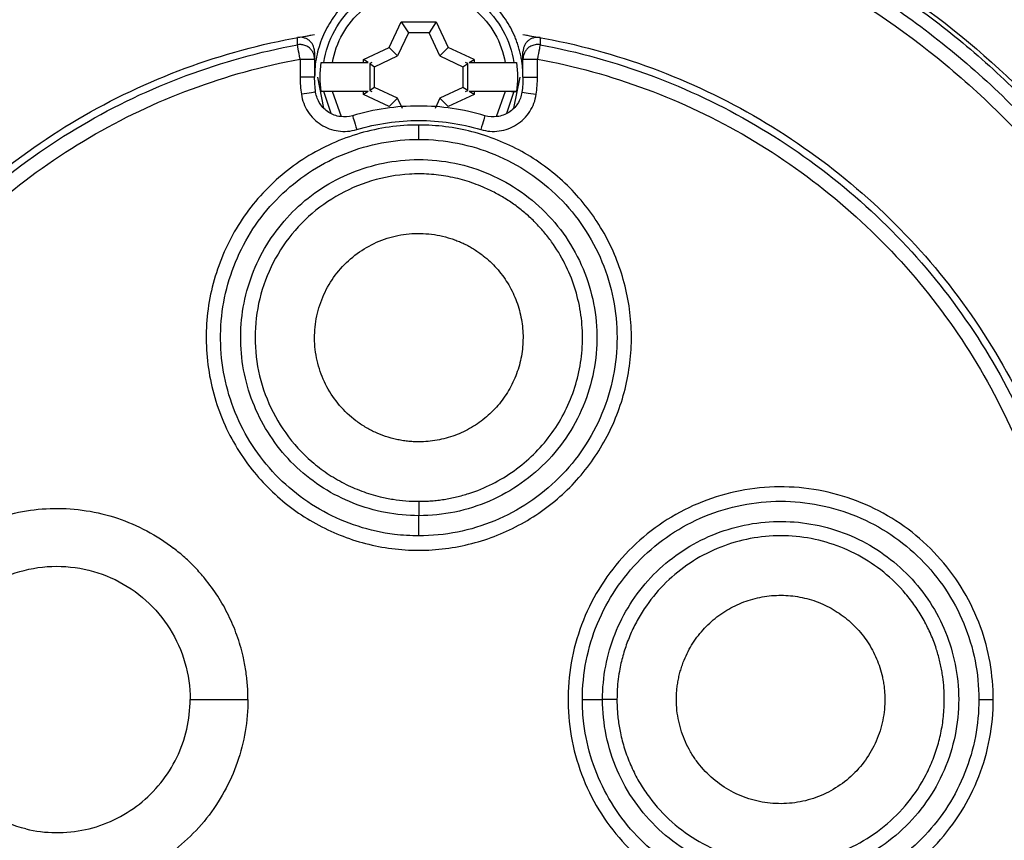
# Model space of a CAD drawing. Header units: inches. Extents: x 0 to 33, y 0 to 25.5.
# Tile 7 of 22: x 2.6 to 4, y 14.6 to 15.8. Entities that reach past the tile are written whole.
import ezdxf

# ---------------------------------------------------------------- set-up
doc = ezdxf.new("R2010")
doc.units = ezdxf.units.IN
doc.header["$LTSCALE"] = 3
doc.header["$MEASUREMENT"] = 0
doc.linetypes.add('SLD-Solid', pattern=[0])
doc.layers.add('DIMENSIONS', color=140, linetype='SLD-Solid', lineweight=25)
doc.styles.add('SLDTEXTSTYLE0', font='GOTHIC.TTF', dxfattribs={"width": 0.913})
doc.dimstyles.new('SLDDIMSTYLE0', dxfattribs={"dimtxt": 0.375, "dimasz": 0.45, "dimexe": 0, "dimexo": 0.0625, "dimgap": 0.09375, "dimtad": 0, "dimtih": 1, "dimtoh": 1, "dimrnd": 1e-09, "dimzin": 12, "dimdsep": 46, "dimtxsty": 'SLDTEXTSTYLE0', "dimsah": 1, "dimcen": 0, "dimadec": 0, "dimazin": 3, "dimtfac": 1, "dimtofl": 0, "dimtmove": 0, "dimatfit": 3, "dimfxl": 0, "dimfrac": 2, "dimtolj": 1, "dimtzin": 12, "dimarcsym": 0})

# ---------------------------------------------------------------- blocks, each defined once
blk = doc.blocks.new('_D')
at = {"layer": 'DIMENSIONS'}
for p, q in [((4.1777, 13.5838), (5.4952, 11.9504)), ((5.4952, 11.9504), (6.2452, 11.9504)), ((6.528, 11.9504), (6.4138, 11.9504)), ((6.4138, 11.9504), (6.4138, 11.3551)), ((7.4978, 11.9504), (7.6121, 11.9504)), ((7.6121, 11.9504), (7.6121, 11.3551)), ((6.4138, 11.3551), (6.528, 11.3551)), ((7.6121, 11.3551), (7.4978, 11.3551))]:
    blk.add_line(p, q, dxfattribs=at)
blk.add_solid([(4.1777, 13.5838), (4.3902, 13.1771), (4.5303, 13.2901)], dxfattribs=at)
at = {"layer": 'DIMENSIONS', "char_height": 0.375, "attachment_point": 1, "style": 'SLDTEXTSTYLE0'}
for s, insert in [('%%c', (6.2452, 12.5056)), ('3.22', (6.8108, 12.5056)), ('81.8', (6.528, 11.8341))]:
    blk.add_mtext(s, dxfattribs=dict(at, insert=insert))

msp = doc.modelspace()

# ---------------------------------------------------------------- linework, layer by layer
for p, q in [((3.1273, 15.7229), (3.1436, 15.758)), ((3.1436, 15.758), (3.1912, 15.758)), ((3.1436, 15.758), (3.1532, 15.743)), ((3.1912, 15.758), (3.1816, 15.743)), ((3.1912, 15.758), (3.2075, 15.7229)), ((3.0024, 15.7268), (3.0024, 15.7366)), ((3.0257, 15.7406), (3.0257, 15.7407)), ((3.1532, 15.743), (3.1386, 15.7116)), ((3.1816, 15.743), (3.1532, 15.743)), ((3.1962, 15.7116), (3.1816, 15.743)), ((3.3091, 15.7407), (3.3091, 15.7406)), ((3.3324, 15.7366), (3.3324, 15.7268)), ((3.0922, 15.7066), (3.1273, 15.7229)), ((3.1386, 15.7116), (3.1273, 15.7229)), ((3.2075, 15.7229), (3.1962, 15.7116)), ((3.2426, 15.7066), (3.2075, 15.7229)), ((3.0257, 15.7173), (3.0257, 15.7074)), ((3.1073, 15.697), (3.1386, 15.7116)), ((3.1962, 15.7116), (3.2275, 15.697)), ((3.3091, 15.7074), (3.3091, 15.7173)), ((3.006, 15.7074), (3.006, 15.6828)), ((3.0257, 15.7074), (3.0257, 15.6828)), ((3.05, 15.7025), (3.0922, 15.7025)), ((3.0922, 15.7025), (3.0922, 15.7066)), ((3.0987, 15.7025), (3.0922, 15.7066)), ((3.0922, 15.7025), (3.0987, 15.7025)), ((3.1036, 15.7025), (3.1008, 15.7012)), ((3.1008, 15.7012), (3.1073, 15.697)), ((3.1008, 15.7012), (3.1008, 15.6645)), ((3.1073, 15.6686), (3.1073, 15.697)), ((3.2275, 15.697), (3.234, 15.7012)), ((3.2275, 15.697), (3.2275, 15.6686)), ((3.234, 15.7012), (3.2311, 15.7025)), ((3.234, 15.6645), (3.234, 15.7012)), ((3.2361, 15.7025), (3.2426, 15.7066)), ((3.2361, 15.7025), (3.2426, 15.7025)), ((3.2426, 15.7066), (3.2426, 15.7025)), ((3.2426, 15.7025), (3.2848, 15.7025)), ((3.3091, 15.6828), (3.3091, 15.7074)), ((3.3288, 15.6828), (3.3288, 15.7074)), ((3.0296, 15.6828), (3.038, 15.6406)), ((3.2968, 15.6406), (3.3052, 15.6828)), ((3.1073, 15.6686), (3.1008, 15.6645)), ((3.1386, 15.6541), (3.1073, 15.6686)), ((3.2275, 15.6686), (3.1962, 15.6541)), ((3.234, 15.6645), (3.2275, 15.6686)), ((3.0483, 15.6332), (3.0381, 15.6632)), ((3.0922, 15.6632), (3.05, 15.6632)), ((3.0621, 15.629), (3.05, 15.6632)), ((3.0922, 15.659), (3.0922, 15.6632)), ((3.0987, 15.6632), (3.0922, 15.659)), ((3.0987, 15.6632), (3.0922, 15.6632)), ((3.1273, 15.6428), (3.0922, 15.659)), ((3.1008, 15.6645), (3.1036, 15.6632)), ((3.2426, 15.659), (3.2075, 15.6428)), ((3.2311, 15.6632), (3.234, 15.6645)), ((3.2426, 15.659), (3.2361, 15.6632)), ((3.2426, 15.6632), (3.2361, 15.6632)), ((3.2426, 15.6632), (3.2426, 15.659)), ((3.2848, 15.6632), (3.2426, 15.6632)), ((3.2848, 15.6632), (3.2727, 15.629)), ((3.2967, 15.6632), (3.2865, 15.6332)), ((3.2933, 15.6632), (3.3001, 15.6632)), ((3.1273, 15.6428), (3.1386, 15.6541)), ((3.1451, 15.6402), (3.1386, 15.6541)), ((3.1962, 15.6541), (3.1897, 15.6402)), ((3.1962, 15.6541), (3.2075, 15.6428)), ((3.1674, 15.0589), (3.1674, 15.0863)), ((2.8564, 14.8364), (2.9351, 14.8364)), ((3.3899, 14.8364), (3.4173, 14.8364))]:
    msp.add_line(p, q)
for points, knots in [([(3.7186, 16.1368), (3.8207, 16.0935), (3.9177, 16.0381), (4.0961, 15.9063), (4.1775, 15.8298), (4.2488, 15.7449)], [0, 0, 0, 0, 0.5, 0.5, 1, 1, 1, 1]), ([(4.2275, 15.727), (4.1588, 15.8087), (4.0807, 15.8825), (3.9095, 16.0101), (3.8165, 16.064), (3.7186, 16.1065)], [0, 0, 0, 0, 0.5, 0.5, 1, 1, 1, 1]), ([(2.9001, 13.5298), (2.7633, 13.5578), (2.6309, 13.6074), (2.3879, 13.7453), (2.2773, 13.8334), (2.0888, 14.0396), (2.0109, 14.1576), (1.8954, 14.412), (1.8577, 14.5483), (1.8265, 14.8259), (1.8328, 14.9672), (1.8889, 15.2409), (1.9386, 15.3733), (2.0765, 15.6162), (2.1647, 15.7268), (2.371, 15.9152), (2.489, 15.9931), (2.6162, 16.0508)], [0, 0, 0, 0, 0.125, 0.125, 0.25, 0.25, 0.375, 0.375, 0.5, 0.5, 0.625, 0.625, 0.75, 0.75, 0.875, 0.875, 1, 1, 1, 1]), ([(3.7186, 16.0508), (3.8458, 15.9931), (3.9638, 15.9152), (4.1701, 15.7268), (4.2583, 15.6162), (4.3962, 15.3733), (4.4459, 15.2409), (4.502, 14.9672), (4.5083, 14.8259), (4.477, 14.5483), (4.4394, 14.412), (4.3239, 14.1576), (4.246, 14.0396), (4.0575, 13.8334), (3.9469, 13.7453), (3.7039, 13.6074), (3.5715, 13.5578), (3.4346, 13.5298)], [0, 0, 0, 0, 0.125, 0.125, 0.25, 0.25, 0.375, 0.375, 0.5, 0.5, 0.625, 0.625, 0.75, 0.75, 0.875, 0.875, 1, 1, 1, 1]), ([(3.0296, 13.6792), (2.9567, 13.6879), (2.8847, 13.7035), (2.7448, 13.7479), (2.6769, 13.7767), (2.5478, 13.8466), (2.4866, 13.8877), (2.373, 13.9806), (2.3206, 14.0325), (2.2264, 14.1451), (2.1846, 14.2058), (2.1133, 14.3341), (2.0837, 14.4016), (2.0377, 14.541), (2.0213, 14.6129), (2.0023, 14.7585), (1.9997, 14.8321), (2.0084, 14.9787), (2.0197, 15.0515), (2.0558, 15.1938), (2.0806, 15.2632), (2.1427, 15.3962), (2.1801, 15.4598), (2.2661, 15.5787), (2.3147, 15.6341), (2.4216, 15.7348), (2.4797, 15.7801), (2.6036, 15.8589), (2.6692, 15.8924), (2.8056, 15.9466), (2.8764, 15.9672), (3.0206, 15.9948), (3.094, 16.0017), (3.2408, 16.0017), (3.3142, 15.9948), (3.4584, 15.9672), (3.5291, 15.9466), (3.6656, 15.8924), (3.7312, 15.8589), (3.8551, 15.7801), (3.9132, 15.7348), (4.0201, 15.6341), (4.0687, 15.5787), (4.1547, 15.4598), (4.1921, 15.3962), (4.2542, 15.2632), (4.279, 15.1938), (4.3151, 15.0515), (4.3264, 14.9787), (4.335, 14.8321), (4.3325, 14.7585), (4.3135, 14.6129), (4.2971, 14.541), (4.2511, 14.4016), (4.2215, 14.3341), (4.1502, 14.2058), (4.1084, 14.1451), (4.0142, 14.0325), (3.9618, 13.9806), (3.8482, 13.8877), (3.7869, 13.8466), (3.6579, 13.7767), (3.59, 13.7479), (3.4501, 13.7035), (3.3781, 13.6879), (3.3052, 13.6792)], [0, 0, 0, 0, 0.03125, 0.03125, 0.0625, 0.0625, 0.09375, 0.09375, 0.125, 0.125, 0.15625, 0.15625, 0.1875, 0.1875, 0.21875, 0.21875, 0.25, 0.25, 0.28125, 0.28125, 0.3125, 0.3125, 0.34375, 0.34375, 0.375, 0.375, 0.40625, 0.40625, 0.4375, 0.4375, 0.46875, 0.46875, 0.5, 0.5, 0.53125, 0.53125, 0.5625, 0.5625, 0.59375, 0.59375, 0.625, 0.625, 0.65625, 0.65625, 0.6875, 0.6875, 0.71875, 0.71875, 0.75, 0.75, 0.78125, 0.78125, 0.8125, 0.8125, 0.84375, 0.84375, 0.875, 0.875, 0.90625, 0.90625, 0.9375, 0.9375, 0.96875, 0.96875, 1, 1, 1, 1]), ([(3.0353, 13.6843), (3.028, 13.6851), (3.0135, 13.6869), (2.9917, 13.69), (2.9701, 13.6935), (2.9485, 13.6975), (2.927, 13.7018), (2.9056, 13.7066), (2.8843, 13.7117), (2.8631, 13.7173), (2.842, 13.7232), (2.7929, 13.7381), (2.7173, 13.7657), (2.6182, 13.8131), (2.5239, 13.8695), (2.4355, 13.9346), (2.3535, 14.0078), (2.2789, 14.0884), (2.2122, 14.1756), (2.1541, 14.2688), (2.105, 14.3671), (2.0654, 14.4696), (2.0357, 14.5753), (2.0161, 14.6834), (2.0068, 14.7928), (2.0079, 14.9026), (2.0193, 15.0119), (2.041, 15.1195), (2.0728, 15.2247), (2.1144, 15.3263), (2.1654, 15.4236), (2.2254, 15.5157), (2.2937, 15.6016), (2.3699, 15.6807), (2.4532, 15.7523), (2.543, 15.8156), (2.6383, 15.8703), (2.7383, 15.9156), (2.8422, 15.9513), (2.9489, 15.9771), (3.0577, 15.9926), (3.1674, 15.9978), (3.2771, 15.9926), (3.3858, 15.9771), (3.4926, 15.9514), (3.5965, 15.9156), (3.6965, 15.8703), (3.7918, 15.8156), (3.8815, 15.7523), (3.9648, 15.6807), (4.0411, 15.6016), (4.1094, 15.5157), (4.1694, 15.4237), (4.2204, 15.3264), (4.262, 15.2247), (4.2937, 15.1196), (4.3155, 15.0119), (4.3269, 14.9027), (4.328, 14.7928), (4.3187, 14.6834), (4.2991, 14.5753), (4.2693, 14.4696), (4.2298, 14.3671), (4.1807, 14.2689), (4.1226, 14.1757), (4.0559, 14.0884), (3.9812, 14.0078), (3.8993, 13.9346), (3.8109, 13.8695), (3.7166, 13.8131), (3.6175, 13.7657), (3.5373, 13.7364), (3.4788, 13.7191), (3.4434, 13.7098), (3.4078, 13.7017), (3.3719, 13.6947), (3.3358, 13.6888), (3.3116, 13.6858), (3.2995, 13.6843)], [0, 0, 0, 0, 0.0031325, 0.0062606, 0.0093854, 0.012508, 0.0156295, 0.0187511, 0.0218739, 0.0249989, 0.0281275, 0.0312605, 0.0468836, 0.0625098, 0.078133, 0.0937592, 0.1093823, 0.1250085, 0.1406316, 0.1562578, 0.1718809, 0.1875071, 0.2031303, 0.2187565, 0.2343796, 0.2500058, 0.2656289, 0.2812551, 0.2968782, 0.3125045, 0.3281276, 0.3437538, 0.3593769, 0.3750031, 0.3906262, 0.4062524, 0.4218755, 0.4375018, 0.4531249, 0.4687511, 0.4843742, 0.5000004, 0.5156235, 0.5312497, 0.5468728, 0.5624991, 0.5781222, 0.5937484, 0.6093715, 0.6249977, 0.6406208, 0.656247, 0.6718702, 0.6874964, 0.7031195, 0.7187457, 0.7343688, 0.749995, 0.7656181, 0.7812443, 0.7968675, 0.8124937, 0.8281168, 0.843743, 0.8593661, 0.8749923, 0.8906154, 0.9062416, 0.9218648, 0.937491, 0.9531141, 0.9687403, 0.9739585, 0.9791664, 0.9843694, 0.9895725, 0.994781, 1, 1, 1, 1]), ([(3.0257, 15.9693), (3.1027, 15.9789), (3.1808, 15.9807), (3.3357, 15.9683), (3.4125, 15.9542), (3.5617, 15.9107), (3.634, 15.8813), (3.7713, 15.8085), (3.8361, 15.765), (3.9558, 15.6659), (4.0105, 15.6102), (4.1076, 15.4888), (4.1499, 15.4232), (4.2203, 15.2847), (4.2484, 15.2119), (4.2893, 15.062), (4.3021, 14.9849), (4.3117, 14.8299), (4.3086, 14.7518), (4.2867, 14.598), (4.2678, 14.5222), (4.2151, 14.3761), (4.1813, 14.3057), (4.1, 14.1732), (4.0526, 14.1112), (3.9462, 13.9979), (3.8873, 13.9468), (3.7601, 13.8575), (3.692, 13.8193), (3.5494, 13.7576), (3.4749, 13.7341), (3.3228, 13.7026), (3.2451, 13.6947), (3.1674, 13.6947)], [0, 0, 0, 0, 0.0625, 0.0625, 0.125, 0.125, 0.1875, 0.1875, 0.25, 0.25, 0.3125, 0.3125, 0.375, 0.375, 0.4375, 0.4375, 0.5, 0.5, 0.5625, 0.5625, 0.625, 0.625, 0.6875, 0.6875, 0.75, 0.75, 0.8125, 0.8125, 0.875, 0.875, 0.9375, 0.9375, 1, 1, 1, 1]), ([(3.1674, 13.6947), (3.0956, 13.6947), (3.0239, 13.7014), (2.8829, 13.7283), (2.8137, 13.7485), (2.6802, 13.8013), (2.616, 13.8341), (2.4948, 13.911), (2.4379, 13.9552), (2.3333, 14.0535), (2.2856, 14.1076), (2.2013, 14.2237), (2.1646, 14.2858), (2.1036, 14.4157), (2.0792, 14.4835), (2.0436, 14.6226), (2.0323, 14.6938), (2.0234, 14.837), (2.0257, 14.9091), (2.0438, 15.0514), (2.0596, 15.1218), (2.104, 15.2583), (2.1327, 15.3244), (2.202, 15.4501), (2.2425, 15.5097), (2.3341, 15.6202), (2.3851, 15.6711), (2.4958, 15.7625), (2.5555, 15.803), (2.6813, 15.872), (2.7475, 15.9005), (2.8841, 15.9447), (2.9545, 15.9604), (3.0257, 15.9693)], [0, 0, 0, 0, 0.0625, 0.0625, 0.125, 0.125, 0.1875, 0.1875, 0.25, 0.25, 0.3125, 0.3125, 0.375, 0.375, 0.4375, 0.4375, 0.5, 0.5, 0.5625, 0.5625, 0.625, 0.625, 0.6875, 0.6875, 0.75, 0.75, 0.8125, 0.8125, 0.875, 0.875, 0.9375, 0.9375, 1, 1, 1, 1]), ([(3.1674, 13.7143), (3.0969, 13.7143), (3.0263, 13.721), (2.8878, 13.7474), (2.8198, 13.7672), (2.6886, 13.8192), (2.6255, 13.8513), (2.5064, 13.9269), (2.4505, 13.9704), (2.3477, 14.067), (2.3008, 14.1201), (2.218, 14.2343), (2.1819, 14.2953), (2.1219, 14.4229), (2.098, 14.4896), (2.0629, 14.6262), (2.0519, 14.6962), (2.0431, 14.837), (2.0454, 14.9078), (2.0632, 15.0477), (2.0787, 15.1169), (2.1224, 15.251), (2.1506, 15.316), (2.2186, 15.4395), (2.2585, 15.4981), (2.3485, 15.6067), (2.3986, 15.6567), (2.5074, 15.7465), (2.566, 15.7863), (2.6897, 15.8541), (2.7548, 15.8822), (2.889, 15.9256), (2.9581, 15.941), (3.0281, 15.9498)], [0, 0, 0, 0, 0.0625, 0.0625, 0.125, 0.125, 0.1875, 0.1875, 0.25, 0.25, 0.3125, 0.3125, 0.375, 0.375, 0.4375, 0.4375, 0.5, 0.5, 0.5625, 0.5625, 0.625, 0.625, 0.6875, 0.6875, 0.75, 0.75, 0.8125, 0.8125, 0.875, 0.875, 0.9375, 0.9375, 1, 1, 1, 1]), ([(3.0281, 15.9498), (3.1039, 15.9592), (3.1806, 15.9609), (3.3328, 15.9488), (3.4083, 15.9349), (3.5549, 15.8922), (3.626, 15.8633), (3.7608, 15.7917), (3.8246, 15.749), (3.9422, 15.6516), (3.996, 15.5968), (4.0913, 15.4776), (4.1329, 15.4131), (4.2021, 15.277), (4.2298, 15.2054), (4.27, 15.0581), (4.2825, 14.9824), (4.292, 14.83), (4.289, 14.7533), (4.2674, 14.6021), (4.2488, 14.5276), (4.197, 14.384), (4.1638, 14.3148), (4.084, 14.1847), (4.0374, 14.1237), (3.9328, 14.0124), (3.8748, 13.9621), (3.7499, 13.8743), (3.6829, 13.8369), (3.5428, 13.7762), (3.4696, 13.7531), (3.3201, 13.7222), (3.2437, 13.7143), (3.1674, 13.7143)], [0, 0, 0, 0, 0.0625, 0.0625, 0.125, 0.125, 0.1875, 0.1875, 0.25, 0.25, 0.3125, 0.3125, 0.375, 0.375, 0.4375, 0.4375, 0.5, 0.5, 0.5625, 0.5625, 0.625, 0.625, 0.6875, 0.6875, 0.75, 0.75, 0.8125, 0.8125, 0.875, 0.875, 0.9375, 0.9375, 1, 1, 1, 1]), ([(4.3996, 15.8714), (4.495, 15.7578), (4.5746, 15.631), (4.6962, 15.3603), (4.7381, 15.2165), (4.7812, 14.9229), (4.7822, 14.7731), (4.7434, 14.479), (4.7036, 14.3346), (4.5859, 14.0622), (4.5082, 13.9342), (4.3206, 13.7042), (4.2109, 13.6023), (3.9676, 13.4324), (3.8342, 13.3643), (3.5538, 13.2672), (3.4069, 13.2382), (3.2588, 13.2297)], [0, 0, 0, 0, 0.125, 0.125, 0.25, 0.25, 0.375, 0.375, 0.5, 0.5, 0.625, 0.625, 0.75, 0.75, 0.875, 0.875, 1, 1, 1, 1]), ([(3.1674, 15.8246), (3.1651, 15.8245), (3.1604, 15.8245), (3.1534, 15.824), (3.1466, 15.8231), (3.1397, 15.8219), (3.133, 15.8204), (3.1263, 15.8186), (3.1197, 15.8164), (3.1067, 15.8113), (3.0881, 15.8015), (3.0666, 15.7837), (3.0487, 15.7621), (3.0378, 15.7415), (3.0315, 15.724), (3.0281, 15.7105), (3.026, 15.6968), (3.0258, 15.6875), (3.0257, 15.6828)], [0, 0, 0, 0, 0.0315315, 0.0628383, 0.0939953, 0.1250787, 0.1561653, 0.1873316, 0.2186538, 0.2502067, 0.3750722, 0.5000365, 0.624902, 0.7498663, 0.8126871, 0.8749085, 0.9371424, 1, 1, 1, 1]), ([(3.3091, 15.6828), (3.3091, 15.6852), (3.309, 15.6898), (3.3085, 15.6968), (3.3077, 15.7037), (3.3065, 15.7105), (3.305, 15.7173), (3.3031, 15.7239), (3.3009, 15.7306), (3.2959, 15.7436), (3.286, 15.7621), (3.2682, 15.7837), (3.2467, 15.8015), (3.2261, 15.8124), (3.2086, 15.8187), (3.1951, 15.8221), (3.1813, 15.8242), (3.1721, 15.8244), (3.1674, 15.8246)], [0, 0, 0, 0, 0.031532, 0.062838, 0.093995, 0.125079, 0.156165, 0.187332, 0.218654, 0.250207, 0.375072, 0.500036, 0.624902, 0.749866, 0.812687, 0.874909, 0.937142, 1, 1, 1, 1]), ([(3.0381, 15.7025), (3.0404, 15.7178), (3.0455, 15.7327), (3.0605, 15.7598), (3.0704, 15.772), (3.0939, 15.7921), (3.1074, 15.8001), (3.1364, 15.8109), (3.1519, 15.8137), (3.1829, 15.8137), (3.1983, 15.8109), (3.2274, 15.8001), (3.2409, 15.7921), (3.2644, 15.772), (3.2743, 15.7598), (3.2893, 15.7327), (3.2944, 15.7178), (3.2967, 15.7025)], [0, 0, 0, 0, 0.125, 0.125, 0.25, 0.25, 0.375, 0.375, 0.5, 0.5, 0.625, 0.625, 0.75, 0.75, 0.875, 0.875, 1, 1, 1, 1]), ([(3.05, 15.7025), (3.0523, 15.7163), (3.057, 15.7296), (3.0708, 15.7538), (3.0798, 15.7647), (3.1011, 15.7827), (3.1134, 15.7898), (3.1395, 15.7994), (3.1535, 15.8019), (3.1813, 15.8019), (3.1953, 15.7994), (3.2214, 15.7898), (3.2337, 15.7827), (3.2549, 15.7647), (3.264, 15.7538), (3.2778, 15.7296), (3.2825, 15.7163), (3.2848, 15.7025)], [0, 0, 0, 0, 0.125, 0.125, 0.25, 0.25, 0.375, 0.375, 0.5, 0.5, 0.625, 0.625, 0.75, 0.75, 0.875, 0.875, 1, 1, 1, 1]), ([(3.0257, 13.9321), (2.919, 13.9488), (2.8154, 13.9846), (2.6268, 14.0898), (2.542, 14.1593), (2.4017, 14.3234), (2.3462, 14.4179), (2.2713, 14.6205), (2.252, 14.7284), (2.252, 14.9443), (2.2713, 15.0523), (2.3462, 15.2548), (2.4017, 15.3494), (2.542, 15.5135), (2.6268, 15.5829), (2.8154, 15.6882), (2.919, 15.724), (3.0257, 15.7407)], [0, 0, 0, 0, 0.125, 0.125, 0.25, 0.25, 0.375, 0.375, 0.5, 0.5, 0.625, 0.625, 0.75, 0.75, 0.875, 0.875, 1, 1, 1, 1]), ([(3.0257, 15.7173), (3.0256, 15.7182), (3.0255, 15.7201), (3.0249, 15.7229), (3.0237, 15.7261), (3.0217, 15.7294), (3.0187, 15.7325), (3.0151, 15.7349), (3.011, 15.7364), (3.0067, 15.7372), (3.0039, 15.7368), (3.0024, 15.7366)], [0, 0, 0, 0, 0.0829087, 0.1657596, 0.2503238, 0.373669, 0.5003343, 0.6231852, 0.7500642, 0.8751718, 1, 1, 1, 1]), ([(3.3091, 15.7407), (3.4158, 15.724), (3.5194, 15.6882), (3.7079, 15.5829), (3.7928, 15.5135), (3.9331, 15.3494), (3.9886, 15.2548), (4.0635, 15.0523), (4.0827, 14.9443), (4.0827, 14.7284), (4.0635, 14.6205), (3.9886, 14.4179), (3.9331, 14.3234), (3.7928, 14.1593), (3.7079, 14.0898), (3.5194, 13.9846), (3.4158, 13.9488), (3.3091, 13.9321)], [0, 0, 0, 0, 0.125, 0.125, 0.25, 0.25, 0.375, 0.375, 0.5, 0.5, 0.625, 0.625, 0.75, 0.75, 0.875, 0.875, 1, 1, 1, 1]), ([(3.3324, 15.7366), (3.3314, 15.7368), (3.3295, 15.737), (3.3267, 15.7369), (3.3234, 15.7363), (3.3197, 15.7349), (3.3161, 15.7325), (3.3131, 15.7294), (3.3109, 15.7257), (3.3094, 15.7216), (3.3092, 15.7187), (3.3091, 15.7173)], [0, 0, 0, 0, 0.0823739, 0.1652577, 0.2504224, 0.37445, 0.5001914, 0.6239093, 0.7501623, 0.8745548, 1, 1, 1, 1]), ([(4.2488, 15.7449), (4.2538, 15.739), (4.2637, 15.7271), (4.2781, 15.7089), (4.2923, 15.6906), (4.3062, 15.672), (4.3197, 15.6532), (4.333, 15.6342), (4.3459, 15.6149), (4.3712, 15.576), (4.4066, 15.5161), (4.4486, 15.4333), (4.485, 15.3479), (4.526, 15.2312), (4.5627, 15.0806), (4.5826, 14.8958), (4.5782, 14.7099), (4.5495, 14.5262), (4.4969, 14.3478), (4.4215, 14.1779), (4.3245, 14.0193), (4.2075, 13.8748), (4.0726, 13.7469), (3.9471, 13.6559), (3.8403, 13.5934), (3.7573, 13.552), (3.6717, 13.516), (3.5986, 13.4908), (3.5392, 13.4735), (3.4943, 13.4621), (3.449, 13.452), (3.4185, 13.4466), (3.4033, 13.4438)], [0, 0, 0, 0, 0.007823, 0.01564, 0.023453, 0.031264, 0.039075, 0.046888, 0.054706, 0.06253, 0.093787, 0.12505, 0.156307, 0.18757, 0.250056, 0.312543, 0.375029, 0.437515, 0.500001, 0.562487, 0.624973, 0.687459, 0.749946, 0.812432, 0.843688, 0.874952, 0.906208, 0.937472, 0.953111, 0.968734, 0.984358, 1, 1, 1, 1]), ([(3.0024, 13.946), (2.8994, 13.9651), (2.7998, 14.0022), (2.6192, 14.1081), (2.5381, 14.1768), (2.4042, 14.3378), (2.3514, 14.43), (2.2802, 14.627), (2.2618, 14.7317), (2.2618, 14.9411), (2.2802, 15.0458), (2.3514, 15.2427), (2.4042, 15.3349), (2.5381, 15.496), (2.6192, 15.5647), (2.7998, 15.6706), (2.8994, 15.7077), (3.0024, 15.7268)], [0, 0, 0, 0, 0.125, 0.125, 0.25, 0.25, 0.375, 0.375, 0.5, 0.5, 0.625, 0.625, 0.75, 0.75, 0.875, 0.875, 1, 1, 1, 1]), ([(3.0257, 15.7074), (3.0256, 15.7082), (3.0256, 15.71), (3.025, 15.7128), (3.0238, 15.716), (3.0218, 15.7194), (3.0192, 15.7222), (3.0156, 15.7248), (3.0114, 15.7266), (3.0065, 15.7273), (3.0036, 15.727), (3.0024, 15.7268)], [0, 0, 0, 0, 0.070429, 0.153756, 0.250278, 0.361352, 0.500269, 0.572654, 0.750016, 0.891222, 1, 1, 1, 1]), ([(3.006, 15.7074), (3.005, 15.7125), (3.0041, 15.7175), (3.0028, 15.7247), (3.0024, 15.7268), (3.0024, 15.7268)], [0, 0, 0, 0, 0.5, 0.5, 1, 1, 1, 1]), ([(3.3324, 15.7268), (3.3316, 15.7269), (3.3299, 15.7272), (3.327, 15.7271), (3.3229, 15.7264), (3.3192, 15.7248), (3.3156, 15.7222), (3.313, 15.7194), (3.3107, 15.7156), (3.3094, 15.7116), (3.3092, 15.7087), (3.3091, 15.7074)], [0, 0, 0, 0, 0.068956, 0.152383, 0.250275, 0.427696, 0.50002, 0.638882, 0.75001, 0.889632, 1, 1, 1, 1]), ([(3.3324, 15.7268), (3.3324, 15.7268), (3.332, 15.7247), (3.3307, 15.7175), (3.3297, 15.7125), (3.3288, 15.7074)], [0, 0, 0, 0, 0.5, 0.5, 1, 1, 1, 1]), ([(3.3324, 15.7268), (3.4354, 15.7077), (3.5349, 15.6706), (3.7156, 15.5647), (3.7967, 15.496), (3.9306, 15.3349), (3.9834, 15.2427), (4.0546, 15.0458), (4.073, 14.9411), (4.073, 14.7317), (4.0546, 14.627), (3.9834, 14.43), (3.9306, 14.3378), (3.7967, 14.1768), (3.7156, 14.1081), (3.5349, 14.0022), (3.4354, 13.9651), (3.3324, 13.946)], [0, 0, 0, 0, 0.125, 0.125, 0.25, 0.25, 0.375, 0.375, 0.5, 0.5, 0.625, 0.625, 0.75, 0.75, 0.875, 0.875, 1, 1, 1, 1]), ([(3.006, 13.9653), (2.9053, 13.984), (2.8078, 14.0203), (2.6311, 14.1239), (2.5518, 14.1912), (2.4208, 14.3487), (2.3691, 14.4389), (2.2995, 14.6315), (2.2815, 14.7339), (2.2815, 14.9388), (2.2995, 15.0412), (2.3691, 15.2339), (2.4208, 15.3241), (2.5518, 15.4816), (2.6311, 15.5489), (2.8078, 15.6525), (2.9053, 15.6888), (3.006, 15.7074)], [0, 0, 0, 0, 0.125, 0.125, 0.25, 0.25, 0.375, 0.375, 0.5, 0.5, 0.625, 0.625, 0.75, 0.75, 0.875, 0.875, 1, 1, 1, 1]), ([(3.006, 15.7074), (3.0066, 15.7074), (3.0081, 15.7074), (3.0107, 15.7074), (3.014, 15.7074), (3.0172, 15.7075), (3.0202, 15.7074), (3.0225, 15.7074), (3.0244, 15.7074), (3.0255, 15.7075), (3.0256, 15.7074), (3.0257, 15.7074)], [0, 0, 0, 0, 0.063708, 0.1471, 0.250169, 0.397446, 0.500095, 0.637387, 0.750048, 0.888422, 1, 1, 1, 1]), ([(3.0381, 15.7025), (3.0382, 15.7025), (3.0384, 15.7025), (3.0392, 15.7025), (3.0405, 15.7026), (3.0423, 15.7026), (3.0445, 15.7025), (3.0471, 15.7025), (3.049, 15.7025), (3.05, 15.7025)], [0, 0, 0, 0, 0.122533, 0.251724, 0.387667, 0.530433, 0.680066, 0.836587, 1, 1, 1, 1]), ([(3.2848, 15.7025), (3.2856, 15.7025), (3.287, 15.7025), (3.2891, 15.7025), (3.291, 15.7025), (3.2927, 15.7026), (3.2941, 15.7026), (3.2952, 15.7025), (3.296, 15.7025), (3.2965, 15.7025), (3.2966, 15.7025), (3.2967, 15.7025)], [0, 0, 0, 0, 0.127718, 0.25126, 0.370627, 0.485822, 0.596859, 0.703761, 0.806556, 0.905286, 1, 1, 1, 1]), ([(3.3091, 15.7074), (3.3092, 15.7074), (3.3092, 15.7074), (3.3097, 15.7074), (3.3106, 15.7074), (3.3123, 15.7074), (3.3146, 15.7074), (3.3176, 15.7075), (3.3212, 15.7074), (3.3252, 15.7074), (3.3278, 15.7074), (3.3288, 15.7074)], [0, 0, 0, 0, 0.07149, 0.154798, 0.250184, 0.362784, 0.50014, 0.602747, 0.75007, 0.89712, 1, 1, 1, 1]), ([(3.3288, 15.7074), (3.4295, 15.6888), (3.527, 15.6525), (3.7037, 15.5489), (3.783, 15.4816), (3.914, 15.3241), (3.9657, 15.2339), (4.0353, 15.0412), (4.0533, 14.9388), (4.0533, 14.7339), (4.0353, 14.6315), (3.9657, 14.4389), (3.914, 14.3487), (3.783, 14.1912), (3.7037, 14.1239), (3.527, 14.0203), (3.4295, 13.984), (3.3288, 13.9653)], [0, 0, 0, 0, 0.125, 0.125, 0.25, 0.25, 0.375, 0.375, 0.5, 0.5, 0.625, 0.625, 0.75, 0.75, 0.875, 0.875, 1, 1, 1, 1]), ([(3.0257, 15.6828), (3.0257, 15.6828), (3.0235, 15.6828), (3.0163, 15.6828), (3.0111, 15.6828), (3.006, 15.6828)], [0, 0, 0, 0, 0.5, 0.5, 1, 1, 1, 1]), ([(3.3091, 15.6828), (3.3091, 15.6828), (3.3112, 15.6828), (3.3185, 15.6828), (3.3237, 15.6828), (3.3288, 15.6828)], [0, 0, 0, 0, 0.5, 0.5, 1, 1, 1, 1]), ([(3.0271, 15.6624), (3.0271, 15.6624), (3.025, 15.6621), (3.0178, 15.661), (3.0128, 15.6603), (3.0077, 15.6595)], [0, 0, 0, 0, 0.5, 0.5, 1, 1, 1, 1]), ([(3.0077, 15.6595), (3.0089, 15.6512), (3.0119, 15.6431), (3.0211, 15.6289), (3.0272, 15.6228), (3.0415, 15.6137), (3.0496, 15.6107), (3.0663, 15.6084), (3.0749, 15.6091), (3.083, 15.6115)], [0, 0, 0, 0, 0.25, 0.25, 0.5, 0.5, 0.75, 0.75, 1, 1, 1, 1]), ([(3.0774, 15.6303), (3.072, 15.6287), (3.0662, 15.6283), (3.0551, 15.6298), (3.0497, 15.6318), (3.0402, 15.6379), (3.0361, 15.642), (3.03, 15.6514), (3.028, 15.6568), (3.0271, 15.6624)], [0, 0, 0, 0, 0.25, 0.25, 0.5, 0.5, 0.75, 0.75, 1, 1, 1, 1]), ([(3.05, 15.6632), (3.0492, 15.6632), (3.0478, 15.6632), (3.0456, 15.6631), (3.0437, 15.6631), (3.0421, 15.6631), (3.0407, 15.6631), (3.0396, 15.6631), (3.0388, 15.6631), (3.0383, 15.6632), (3.0381, 15.6632), (3.0381, 15.6632)], [0, 0, 0, 0, 0.127718, 0.25126, 0.370627, 0.485822, 0.596859, 0.703761, 0.806556, 0.905286, 1, 1, 1, 1]), ([(3.2518, 15.6115), (3.2599, 15.6091), (3.2685, 15.6084), (3.2852, 15.6107), (3.2933, 15.6137), (3.3076, 15.6228), (3.3137, 15.6289), (3.3229, 15.6431), (3.3259, 15.6512), (3.3271, 15.6595)], [0, 0, 0, 0, 0.25, 0.25, 0.5, 0.5, 0.75, 0.75, 1, 1, 1, 1]), ([(3.3076, 15.6624), (3.3068, 15.6568), (3.3048, 15.6514), (3.2987, 15.642), (3.2946, 15.6379), (3.2851, 15.6318), (3.2797, 15.6298), (3.2686, 15.6283), (3.2628, 15.6287), (3.2574, 15.6303)], [0, 0, 0, 0, 0.25, 0.25, 0.5, 0.5, 0.75, 0.75, 1, 1, 1, 1]), ([(3.2967, 15.6632), (3.2966, 15.6632), (3.2964, 15.6632), (3.2956, 15.6631), (3.2943, 15.6631), (3.2925, 15.6631), (3.2903, 15.6631), (3.2876, 15.6631), (3.2858, 15.6632), (3.2848, 15.6632)], [0, 0, 0, 0, 0.122533, 0.251724, 0.387667, 0.530433, 0.680066, 0.836587, 1, 1, 1, 1]), ([(3.3076, 15.6624), (3.3076, 15.6624), (3.3097, 15.6621), (3.317, 15.661), (3.322, 15.6603), (3.3271, 15.6595)], [0, 0, 0, 0, 0.5, 0.5, 1, 1, 1, 1]), ([(3.2574, 15.6303), (3.2283, 15.639), (3.1978, 15.6435), (3.137, 15.6435), (3.1065, 15.639), (3.0774, 15.6303)], [0, 0, 0, 0, 0.5, 0.5, 1, 1, 1, 1]), ([(3.0774, 15.6303), (3.0774, 15.6303), (3.078, 15.6283), (3.08, 15.6213), (3.0815, 15.6164), (3.083, 15.6115)], [0, 0, 0, 0, 0.5, 0.5, 1, 1, 1, 1]), ([(3.2574, 15.6303), (3.2574, 15.6303), (3.2568, 15.6283), (3.2547, 15.6213), (3.2533, 15.6164), (3.2518, 15.6115)], [0, 0, 0, 0, 0.5, 0.5, 1, 1, 1, 1]), ([(3.1674, 15.6177), (3.1404, 15.6177), (3.1134, 15.6139), (3.0615, 15.5989), (3.0366, 15.5878), (2.9909, 15.5591), (2.97, 15.5415), (2.934, 15.5013), (2.9188, 15.4787), (2.8953, 15.43), (2.887, 15.4041), (2.8778, 15.3508), (2.877, 15.3236), (2.883, 15.2699), (2.8897, 15.2435), (2.9102, 15.1935), (2.924, 15.17), (2.9408, 15.1489)], [0, 0, 0, 0, 0.125, 0.125, 0.25, 0.25, 0.375, 0.375, 0.5, 0.5, 0.625, 0.625, 0.75, 0.75, 0.875, 0.875, 1, 1, 1, 1]), ([(2.9408, 15.1489), (2.9559, 15.1298), (2.9735, 15.1126), (3.0123, 15.0832), (3.0336, 15.071), (3.0785, 15.0523), (3.1022, 15.0457), (3.1504, 15.0388), (3.175, 15.0384), (3.2234, 15.0438), (3.2472, 15.0495), (3.2927, 15.0668), (3.3144, 15.0783), (3.3542, 15.1064), (3.3723, 15.123), (3.4038, 15.1602), (3.4171, 15.1808), (3.4383, 15.2246), (3.4461, 15.2479), (3.4557, 15.2956), (3.4575, 15.3201), (3.4548, 15.3687), (3.4503, 15.3929), (3.4356, 15.4393), (3.4253, 15.4615), (3.3994, 15.5028), (3.3838, 15.5218), (3.3485, 15.5553), (3.3287, 15.5698), (3.286, 15.5933), (3.2632, 15.6024), (3.2161, 15.6146), (3.1917, 15.6177), (3.1674, 15.6177)], [0, 0, 0, 0, 0.0625, 0.0625, 0.125, 0.125, 0.1875, 0.1875, 0.25, 0.25, 0.3125, 0.3125, 0.375, 0.375, 0.4375, 0.4375, 0.5, 0.5, 0.5625, 0.5625, 0.625, 0.625, 0.6875, 0.6875, 0.75, 0.75, 0.8125, 0.8125, 0.875, 0.875, 0.9375, 0.9375, 1, 1, 1, 1]), ([(3.083, 15.6115), (3.1103, 15.6196), (3.1389, 15.6238), (3.1959, 15.6238), (3.2245, 15.6196), (3.2518, 15.6115)], [0, 0, 0, 0, 0.5, 0.5, 1, 1, 1, 1]), ([(3.1674, 15.5981), (3.1674, 15.5987), (3.1674, 15.601), (3.1674, 15.6082), (3.1674, 15.6129), (3.1674, 15.6177)], [0, 0, 0, 0, 0.5, 0.5, 1, 1, 1, 1]), ([(3.1343, 15.0609), (3.1007, 15.0651), (3.0678, 15.0757), (3.0083, 15.1082), (2.9817, 15.1301), (2.9383, 15.1823), (2.9217, 15.2125), (2.9006, 15.277), (2.8962, 15.3112), (2.9004, 15.3789), (2.9089, 15.4123), (2.9377, 15.4737), (2.958, 15.5017), (3.0074, 15.5481), (3.0365, 15.5667), (3.0996, 15.5916), (3.1335, 15.5981), (3.1674, 15.5981)], [0, 0, 0, 0, 0.125, 0.125, 0.25, 0.25, 0.375, 0.375, 0.5, 0.5, 0.625, 0.625, 0.75, 0.75, 0.875, 0.875, 1, 1, 1, 1]), ([(3.1674, 15.5981), (3.2027, 15.5981), (3.238, 15.5911), (3.3032, 15.5641), (3.3331, 15.5441), (3.383, 15.4942), (3.403, 15.4643), (3.43, 15.3991), (3.437, 15.3638), (3.437, 15.2932), (3.43, 15.2579), (3.403, 15.1927), (3.383, 15.1628), (3.3331, 15.1129), (3.3032, 15.0929), (3.238, 15.0659), (3.2027, 15.0589), (3.1674, 15.0589)], [0, 0, 0, 0, 0.125, 0.125, 0.25, 0.25, 0.375, 0.375, 0.5, 0.5, 0.625, 0.625, 0.75, 0.75, 0.875, 0.875, 1, 1, 1, 1]), ([(3.1674, 15.0863), (3.137, 15.0863), (3.1066, 15.0921), (3.05, 15.1145), (3.0239, 15.131), (2.9795, 15.1726), (2.9613, 15.1977), (2.9354, 15.2527), (2.9276, 15.2826), (2.9237, 15.3433), (2.9276, 15.374), (2.9463, 15.4319), (2.9611, 15.459), (2.9998, 15.506), (3.0236, 15.5258), (3.0768, 15.5552), (3.1062, 15.5648), (3.1364, 15.5687)], [0, 0, 0, 0, 0.125, 0.125, 0.25, 0.25, 0.375, 0.375, 0.5, 0.5, 0.625, 0.625, 0.75, 0.75, 0.875, 0.875, 1, 1, 1, 1]), ([(3.1364, 15.5687), (3.1691, 15.5729), (3.2027, 15.5704), (3.2661, 15.5521), (3.2959, 15.5364), (3.3469, 15.4945), (3.368, 15.4682), (3.398, 15.4095), (3.407, 15.377), (3.4112, 15.3111), (3.4065, 15.2778), (3.3842, 15.2156), (3.3666, 15.1869), (3.3215, 15.1388), (3.2939, 15.1194), (3.2334, 15.0931), (3.2004, 15.0863), (3.1674, 15.0863)], [0, 0, 0, 0, 0.125, 0.125, 0.25, 0.25, 0.375, 0.375, 0.5, 0.5, 0.625, 0.625, 0.75, 0.75, 0.875, 0.875, 1, 1, 1, 1]), ([(3.3031, 15.505), (3.3008, 15.5068), (3.2961, 15.5103), (3.2888, 15.5152), (3.2813, 15.5199), (3.2736, 15.5242), (3.2658, 15.5283), (3.2525, 15.5345), (3.2332, 15.5418), (3.2075, 15.548), (3.1813, 15.5513), (3.146, 15.5514), (3.1023, 15.5436), (3.0536, 15.5223), (3.0112, 15.4901), (2.9776, 15.4489), (2.9546, 15.4009), (2.9436, 15.3488), (2.9451, 15.2956), (2.959, 15.2443), (2.9847, 15.1976), (3.0146, 15.1649), (3.0426, 15.1435), (3.0654, 15.13), (3.0896, 15.1193), (3.1121, 15.1124), (3.1323, 15.1084), (3.1498, 15.1063), (3.1615, 15.106), (3.1674, 15.1059)], [0, 0, 0, 0, 0.010457, 0.020882, 0.031293, 0.041705, 0.052135, 0.062599, 0.093869, 0.125165, 0.156435, 0.18773, 0.250186, 0.312641, 0.375096, 0.437551, 0.500006, 0.562461, 0.624916, 0.687371, 0.749826, 0.812282, 0.843552, 0.874848, 0.906118, 0.937413, 0.958292, 0.97911, 1, 1, 1, 1]), ([(3.1674, 15.1059), (3.1703, 15.1059), (3.1761, 15.106), (3.1847, 15.1065), (3.1933, 15.1073), (3.2019, 15.1085), (3.2103, 15.11), (3.2188, 15.1118), (3.2272, 15.114), (3.2437, 15.1189), (3.2679, 15.1288), (3.2975, 15.1468), (3.3241, 15.1691), (3.3469, 15.1953), (3.3654, 15.2246), (3.379, 15.2565), (3.3877, 15.2902), (3.3909, 15.3247), (3.3888, 15.3594), (3.3814, 15.3932), (3.3688, 15.4256), (3.3542, 15.4506), (3.3404, 15.4691), (3.329, 15.482), (3.3166, 15.4942), (3.3076, 15.5014), (3.3031, 15.505)], [0, 0, 0, 0, 0.0157152, 0.0313605, 0.0469595, 0.0625358, 0.0781134, 0.0937161, 0.1093675, 0.1250913, 0.1875583, 0.2500647, 0.3125317, 0.3750381, 0.437505, 0.5000115, 0.5624784, 0.6249849, 0.6874518, 0.7499583, 0.8124252, 0.8749317, 0.9062866, 0.937456, 0.9686303, 1, 1, 1, 1]), ([(3.1674, 15.1868), (3.1648, 15.1868), (3.1597, 15.1869), (3.1521, 15.1875), (3.1445, 15.1886), (3.1345, 15.1905), (3.1222, 15.1939), (3.108, 15.1995), (3.0944, 15.2067), (3.0775, 15.2181), (3.0588, 15.2357), (3.0415, 15.2611), (3.03, 15.2896), (3.0248, 15.3199), (3.0263, 15.3507), (3.0343, 15.3804), (3.0485, 15.4077), (3.0682, 15.4313), (3.0925, 15.4502), (3.1157, 15.4612), (3.1353, 15.4669), (3.1504, 15.4695), (3.1657, 15.4705), (3.181, 15.4698), (3.1962, 15.4677), (3.206, 15.4648), (3.2109, 15.4634)], [0, 0, 0, 0, 0.015659, 0.031278, 0.046903, 0.062578, 0.093834, 0.125134, 0.15639, 0.18769, 0.250154, 0.312619, 0.375083, 0.437547, 0.500011, 0.562475, 0.62494, 0.687404, 0.749868, 0.812332, 0.843588, 0.874888, 0.906144, 0.937444, 0.968711, 1, 1, 1, 1]), ([(3.2109, 15.4634), (3.2131, 15.4626), (3.2177, 15.4611), (3.2243, 15.4584), (3.2308, 15.4554), (3.2371, 15.452), (3.2432, 15.4483), (3.2492, 15.4443), (3.2597, 15.4365), (3.2737, 15.4234), (3.2887, 15.4032), (3.3, 15.3807), (3.3071, 15.3565), (3.3099, 15.3315), (3.3081, 15.3064), (3.3021, 15.282), (3.2918, 15.259), (3.2776, 15.2382), (3.26, 15.2202), (3.2395, 15.2056), (3.2205, 15.1967), (3.2046, 15.1915), (3.1924, 15.1888), (3.1799, 15.1871), (3.1716, 15.1869), (3.1674, 15.1868)], [0, 0, 0, 0, 0.017982, 0.035851, 0.053654, 0.071435, 0.089242, 0.10712, 0.125116, 0.187571, 0.250081, 0.312537, 0.375047, 0.437503, 0.500013, 0.562469, 0.624979, 0.687435, 0.749945, 0.812401, 0.874911, 0.906297, 0.937442, 0.968594, 1, 1, 1, 1]), ([(3.9313, 14.9351), (3.9191, 14.9687), (3.9006, 15), (3.8535, 15.0538), (3.8249, 15.0762), (3.7615, 15.1093), (3.7267, 15.1199), (3.6557, 15.1277), (3.6194, 15.125), (3.5503, 15.1065), (3.5175, 15.0908), (3.4598, 15.0486), (3.435, 15.022), (3.3965, 14.9617), (3.3829, 14.928), (3.369, 14.8579), (3.3685, 14.8215), (3.3809, 14.7511), (3.3937, 14.717), (3.4308, 14.6559), (3.4551, 14.6288), (3.5118, 14.5853), (3.5442, 14.5688), (3.6129, 14.5488), (3.649, 14.5452), (3.7203, 14.5514), (3.7553, 14.5612), (3.8194, 14.5928), (3.8485, 14.6147), (3.8968, 14.6674), (3.9161, 14.6982), (3.942, 14.7649), (3.9487, 14.8006), (3.9487, 14.8364)], [0, 0, 0, 0, 0.0625, 0.0625, 0.125, 0.125, 0.1875, 0.1875, 0.25, 0.25, 0.3125, 0.3125, 0.375, 0.375, 0.4375, 0.4375, 0.5, 0.5, 0.5625, 0.5625, 0.625, 0.625, 0.6875, 0.6875, 0.75, 0.75, 0.8125, 0.8125, 0.875, 0.875, 0.9375, 0.9375, 1, 1, 1, 1]), ([(3.1674, 15.1059), (3.1674, 15.1011), (3.1674, 15.0963), (3.1674, 15.0892), (3.1674, 15.0869), (3.1674, 15.0863)], [0, 0, 0, 0, 0.5, 0.5, 1, 1, 1, 1]), ([(3.3899, 14.8364), (3.3899, 14.8717), (3.3969, 14.907), (3.4239, 14.9722), (3.4439, 15.0021), (3.4938, 15.052), (3.5237, 15.072), (3.589, 15.099), (3.6242, 15.106), (3.6948, 15.106), (3.7301, 15.099), (3.7953, 15.072), (3.8252, 15.052), (3.8751, 15.0021), (3.8951, 14.9722), (3.9221, 14.907), (3.9291, 14.8717), (3.9291, 14.8364)], [0, 0, 0, 0, 0.125, 0.125, 0.25, 0.25, 0.375, 0.375, 0.5, 0.5, 0.625, 0.625, 0.75, 0.75, 0.875, 0.875, 1, 1, 1, 1]), ([(2.9351, 14.8364), (2.9351, 14.8073), (2.9302, 14.7783), (2.911, 14.7234), (2.8968, 14.6975), (2.8607, 14.652), (2.8387, 14.6323), (2.7896, 14.6012), (2.7624, 14.5899), (2.7058, 14.5767), (2.6764, 14.5749), (2.6186, 14.5811), (2.5902, 14.5891), (2.5377, 14.6141), (2.5135, 14.631), (2.4721, 14.6718), (2.4549, 14.6957), (2.4292, 14.7479), (2.4208, 14.7761), (2.4138, 14.8338), (2.4152, 14.8633), (2.4276, 14.9201), (2.4386, 14.9474), (2.4689, 14.997), (2.4883, 15.0192), (2.5334, 15.056), (2.559, 15.0706), (2.6136, 15.0905), (2.6426, 15.0958), (2.7007, 15.0966), (2.7298, 15.0921), (2.785, 15.0737), (2.811, 15.0598), (2.834, 15.0421)], [0, 0, 0, 0, 0.0625, 0.0625, 0.125, 0.125, 0.1875, 0.1875, 0.25, 0.25, 0.3125, 0.3125, 0.375, 0.375, 0.4375, 0.4375, 0.5, 0.5, 0.5625, 0.5625, 0.625, 0.625, 0.6875, 0.6875, 0.75, 0.75, 0.8125, 0.8125, 0.875, 0.875, 0.9375, 0.9375, 1, 1, 1, 1]), ([(3.4173, 14.8364), (3.4173, 14.8668), (3.4231, 14.8972), (3.4455, 14.9537), (3.462, 14.9799), (3.5036, 15.0242), (3.5287, 15.0425), (3.5837, 15.0684), (3.6136, 15.0761), (3.6743, 15.08), (3.705, 15.0762), (3.7629, 15.0575), (3.7901, 15.0427), (3.837, 15.004), (3.8568, 14.9802), (3.8862, 14.927), (3.8958, 14.8976), (3.8997, 14.8674)], [0, 0, 0, 0, 0.125, 0.125, 0.25, 0.25, 0.375, 0.375, 0.5, 0.5, 0.625, 0.625, 0.75, 0.75, 0.875, 0.875, 1, 1, 1, 1]), ([(3.88, 14.8672), (3.8796, 14.87), (3.8788, 14.8755), (3.8771, 14.8837), (3.8752, 14.8918), (3.873, 14.8999), (3.8692, 14.9118), (3.8631, 14.9274), (3.8536, 14.9461), (3.8425, 14.9638), (3.8255, 14.9859), (3.8005, 15.0104), (3.7656, 15.0336), (3.7269, 15.05), (3.6859, 15.0588), (3.644, 15.0598), (3.6026, 15.053), (3.5631, 15.0386), (3.5271, 15.017), (3.4957, 14.9892), (3.4744, 14.9614), (3.4606, 14.9372), (3.4521, 14.9181), (3.4453, 14.8983), (3.441, 14.8802), (3.4385, 14.8642), (3.4371, 14.8503), (3.437, 14.841), (3.4369, 14.8364)], [0, 0, 0, 0, 0.012525, 0.025025, 0.03752, 0.050025, 0.06256, 0.093815, 0.125102, 0.156356, 0.187643, 0.250115, 0.312587, 0.375059, 0.437531, 0.500003, 0.562475, 0.624947, 0.687419, 0.749891, 0.812364, 0.843618, 0.874905, 0.906159, 0.937446, 0.958304, 0.979128, 1, 1, 1, 1]), ([(2.9351, 14.8364), (2.9351, 14.8397), (2.935, 14.8463), (2.9344, 14.8562), (2.9335, 14.866), (2.9322, 14.8758), (2.9305, 14.8855), (2.9271, 14.9017), (2.9206, 14.9239), (2.909, 14.9512), (2.8944, 14.9771), (2.8788, 14.9985), (2.8636, 15.0158), (2.8494, 15.0297), (2.8392, 15.0379), (2.834, 15.0421)], [0, 0, 0, 0, 0.041767, 0.083418, 0.125013, 0.166613, 0.208279, 0.250071, 0.375001, 0.500022, 0.624952, 0.749973, 0.833376, 0.916556, 1, 1, 1, 1]), ([(2.633, 14.6603), (2.6166, 14.6642), (2.6007, 14.6705), (2.5713, 14.6871), (2.5578, 14.6975), (2.5341, 14.7216), (2.524, 14.7354), (2.5079, 14.7651), (2.502, 14.7811), (2.4948, 14.8141), (2.4935, 14.8311), (2.4956, 14.8648), (2.4991, 14.8815), (2.5104, 14.9133), (2.5184, 14.9284), (2.5381, 14.9558), (2.5499, 14.9681), (2.5764, 14.9891), (2.5911, 14.9977), (2.6224, 15.0104), (2.639, 15.0146), (2.6725, 15.0183), (2.6896, 15.0177), (2.7229, 15.0119), (2.7391, 15.0067), (2.7695, 14.992), (2.7837, 14.9824), (2.8088, 14.9599), (2.8198, 14.9468), (2.8377, 14.9182), (2.8447, 14.9026), (2.854, 14.8702), (2.8564, 14.8533), (2.8564, 14.8364)], [0, 0, 0, 0, 0.0625, 0.0625, 0.125, 0.125, 0.1875, 0.1875, 0.25, 0.25, 0.3125, 0.3125, 0.375, 0.375, 0.4375, 0.4375, 0.5, 0.5, 0.5625, 0.5625, 0.625, 0.625, 0.6875, 0.6875, 0.75, 0.75, 0.8125, 0.8125, 0.875, 0.875, 0.9375, 0.9375, 1, 1, 1, 1]), ([(3.5178, 14.8364), (3.5178, 14.8389), (3.5179, 14.8438), (3.5185, 14.8512), (3.5194, 14.8585), (3.5208, 14.8657), (3.5225, 14.8729), (3.5246, 14.88), (3.5291, 14.8928), (3.5378, 14.9106), (3.5534, 14.9315), (3.5724, 14.9492), (3.5943, 14.9631), (3.6184, 14.9729), (3.6439, 14.978), (3.6699, 14.9786), (3.6955, 14.9743), (3.72, 14.9655), (3.7424, 14.9523), (3.7621, 14.9354), (3.7757, 14.9184), (3.7845, 14.9036), (3.7901, 14.8919), (3.7947, 14.8798), (3.7968, 14.8714), (3.7979, 14.8672)], [0, 0, 0, 0, 0.017991, 0.035862, 0.053661, 0.071437, 0.08924, 0.107119, 0.125123, 0.187579, 0.250087, 0.312542, 0.37505, 0.437506, 0.500014, 0.562469, 0.624978, 0.687433, 0.749941, 0.812397, 0.874905, 0.906301, 0.937439, 0.968584, 1, 1, 1, 1]), ([(3.8997, 14.8674), (3.904, 14.8347), (3.9014, 14.8011), (3.8831, 14.7377), (3.8674, 14.7078), (3.8255, 14.6569), (3.7992, 14.6358), (3.7405, 14.6057), (3.708, 14.5968), (3.6421, 14.5926), (3.6088, 14.5973), (3.5466, 14.6196), (3.5179, 14.6371), (3.4698, 14.6823), (3.4504, 14.7098), (3.4242, 14.7704), (3.4173, 14.8034), (3.4173, 14.8364)], [0, 0, 0, 0, 0.125, 0.125, 0.25, 0.25, 0.375, 0.375, 0.5, 0.5, 0.625, 0.625, 0.75, 0.75, 0.875, 0.875, 1, 1, 1, 1]), ([(3.4369, 14.8364), (3.4369, 14.8333), (3.437, 14.8272), (3.4376, 14.8181), (3.4385, 14.8091), (3.4398, 14.8), (3.4423, 14.7866), (3.4469, 14.7689), (3.455, 14.7475), (3.4651, 14.727), (3.4814, 14.7013), (3.5066, 14.6724), (3.5432, 14.6447), (3.5846, 14.625), (3.6292, 14.6142), (3.6751, 14.6127), (3.7203, 14.6206), (3.763, 14.6375), (3.8013, 14.6627), (3.8337, 14.6952), (3.8546, 14.7272), (3.8672, 14.755), (3.8744, 14.7767), (3.8794, 14.799), (3.8818, 14.8192), (3.8823, 14.8369), (3.8818, 14.8521), (3.8806, 14.8622), (3.88, 14.8672)], [0, 0, 0, 0, 0.012531, 0.025032, 0.037526, 0.050032, 0.062572, 0.093832, 0.125121, 0.156381, 0.187671, 0.250137, 0.312604, 0.375071, 0.437537, 0.500004, 0.56247, 0.624937, 0.687404, 0.74987, 0.812337, 0.843597, 0.874886, 0.906146, 0.937435, 0.9583, 0.979122, 1, 1, 1, 1]), ([(3.7979, 14.8672), (3.7984, 14.8648), (3.7994, 14.86), (3.8004, 14.8526), (3.801, 14.8452), (3.8014, 14.8353), (3.8009, 14.8228), (3.7987, 14.8081), (3.7949, 14.7937), (3.788, 14.7751), (3.7757, 14.7533), (3.7558, 14.7309), (3.7317, 14.7132), (3.7044, 14.7008), (3.6752, 14.6945), (3.6452, 14.6943), (3.6159, 14.7004), (3.5885, 14.7125), (3.5643, 14.73), (3.5475, 14.7486), (3.5367, 14.7652), (3.5299, 14.7785), (3.5245, 14.7924), (3.5207, 14.8068), (3.5182, 14.8215), (3.5179, 14.8314), (3.5178, 14.8364)], [0, 0, 0, 0, 0.015657, 0.031276, 0.046901, 0.062574, 0.093828, 0.125127, 0.156381, 0.18768, 0.250146, 0.312612, 0.375078, 0.437545, 0.500011, 0.562477, 0.624943, 0.687409, 0.749875, 0.812341, 0.843595, 0.874894, 0.906148, 0.937447, 0.968712, 1, 1, 1, 1]), ([(2.633, 14.6603), (2.6595, 14.6539), (2.6875, 14.6536), (2.7407, 14.6653), (2.766, 14.6773), (2.8088, 14.711), (2.8263, 14.7328), (2.8501, 14.7819), (2.8564, 14.8091), (2.8564, 14.8364)], [0, 0, 0, 0, 0.25, 0.25, 0.5, 0.5, 0.75, 0.75, 1, 1, 1, 1]), ([(3.9291, 14.8364), (3.9291, 14.8025), (3.9227, 14.7686), (3.8977, 14.7055), (3.8792, 14.6764), (3.8327, 14.627), (3.8048, 14.6067), (3.7434, 14.5779), (3.7099, 14.5694), (3.6422, 14.5652), (3.608, 14.5696), (3.5435, 14.5907), (3.5133, 14.6073), (3.4611, 14.6507), (3.4392, 14.6773), (3.4067, 14.7368), (3.3961, 14.7697), (3.3919, 14.8033)], [0, 0, 0, 0, 0.125, 0.125, 0.25, 0.25, 0.375, 0.375, 0.5, 0.5, 0.625, 0.625, 0.75, 0.75, 0.875, 0.875, 1, 1, 1, 1]), ([(3.4369, 14.8364), (3.4321, 14.8364), (3.4274, 14.8364), (3.4202, 14.8364), (3.4179, 14.8364), (3.4173, 14.8364)], [0, 0, 0, 0, 0.5, 0.5, 1, 1, 1, 1]), ([(3.9291, 14.8364), (3.9297, 14.8364), (3.932, 14.8364), (3.9392, 14.8364), (3.9439, 14.8364), (3.9487, 14.8364)], [0, 0, 0, 0, 0.5, 0.5, 1, 1, 1, 1])]:
    msp.add_open_spline(points, degree=3, knots=knots)
for points in [[(3.0024, 15.7366), (3.0102, 15.7381), (3.0179, 15.7394), (3.0257, 15.7406)], [(3.3091, 15.7406), (3.3169, 15.7394), (3.3246, 15.7381), (3.3324, 15.7366)], [(3.0347, 15.6632), (3.0327, 15.6762), (3.0327, 15.6895), (3.0347, 15.7025)], [(3.0347, 15.7025), (3.0358, 15.7025), (3.0369, 15.7025), (3.0381, 15.7025)], [(3.2967, 15.7025), (3.2979, 15.7025), (3.299, 15.7025), (3.3001, 15.7025)], [(3.3001, 15.7025), (3.3021, 15.6895), (3.3021, 15.6762), (3.3001, 15.6632)], [(3.006, 15.6828), (3.006, 15.675), (3.0065, 15.6672), (3.0077, 15.6595)], [(3.0271, 15.6624), (3.0262, 15.6691), (3.0257, 15.676), (3.0257, 15.6828)], [(3.3091, 15.6828), (3.3091, 15.676), (3.3086, 15.6691), (3.3076, 15.6624)], [(3.3271, 15.6595), (3.3282, 15.6672), (3.3288, 15.675), (3.3288, 15.6828)], [(3.0381, 15.6632), (3.0369, 15.6632), (3.0358, 15.6632), (3.0347, 15.6632)], [(3.3001, 15.6632), (3.299, 15.6632), (3.2979, 15.6632), (3.2967, 15.6632)], [(3.1674, 15.0589), (3.1564, 15.0589), (3.1453, 15.0596), (3.1343, 15.0609)], [(3.9487, 14.8364), (3.9487, 14.8699), (3.9428, 14.9035), (3.9313, 14.9351)], [(3.3919, 14.8033), (3.3906, 14.8143), (3.3899, 14.8253), (3.3899, 14.8364)]]:
    msp.add_open_spline(points, degree=3)

# ---------------------------------------------------------------- dimensions: what is measured, and where the dimension line sits
at = {"layer": 'DIMENSIONS'}
dim = msp.add_diameter_dim_2p(p1=(2.1571, 16.089), p2=(4.1777, 13.5838), dimstyle='SLDDIMSTYLE0', dxfattribs=at)
dim.commit()
dim.dimension.update_dxf_attribs({"geometry": '_D', "text_midpoint": (7.0129, 11.9504), "dimtype": 163})

doc.saveas('drawing.dxf')
